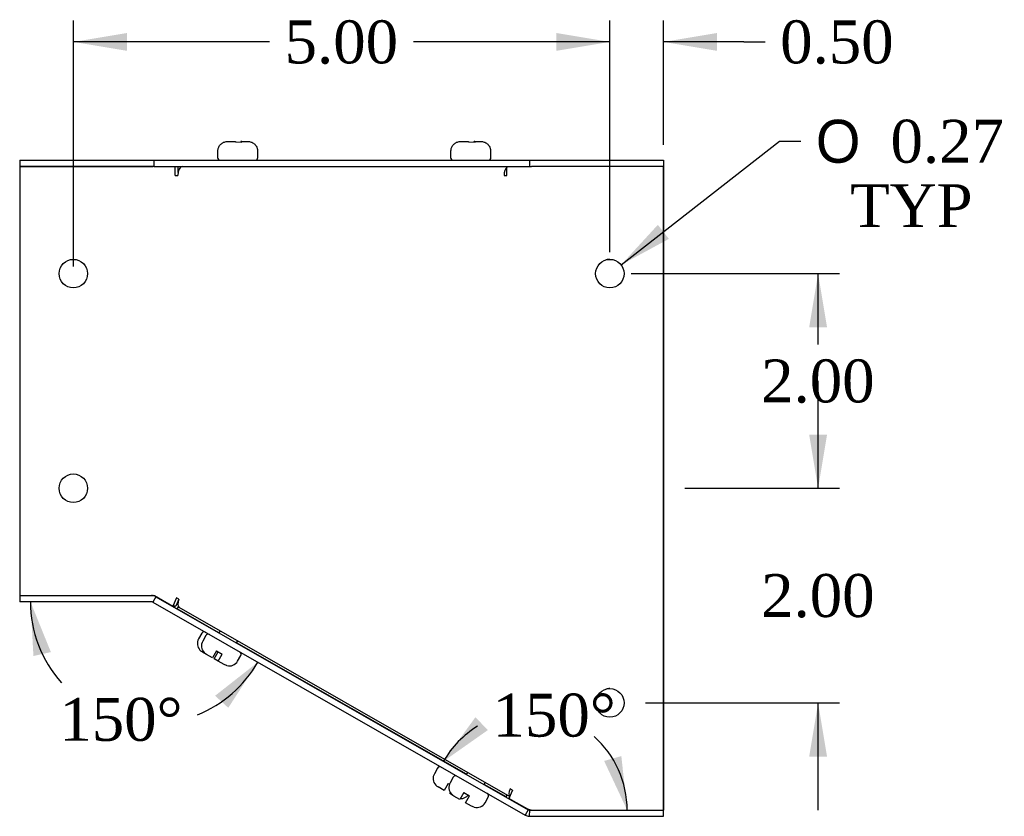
# Model space of a CAD drawing. Header units: inches. Extents: x 0.2 to 77.9, y -0.5 to 51.8.
# Tile 4 of 5: x 38.6 to 47.7, y 23.4 to 30.8. Entities that reach past the tile are written whole.
import ezdxf
from ezdxf.enums import TextEntityAlignment as Align

# ---------------------------------------------------------------- set-up
doc = ezdxf.new("R2010")
doc.units = ezdxf.units.IN
doc.header["$MEASUREMENT"] = 0
for name, color, linetype in [('COM55833-2', 7, 'Continuous'), ('COM55834-2', 7, 'Continuous'), ('COM55835-2', 7, 'Continuous'), ('Default', 7, 'Continuous'), ('SCS19491', 7, 'Continuous')]:
    doc.layers.add(name, color=color, linetype=linetype)
doc.styles.add('SEACAD_Solid_Edge_ANSI1_Symbols', font='txt')
doc.styles.add('SEACAD_Times_New_Roman', font='times.ttf')
doc.dimstyles.new('HAMMOND_(STH_-_66x44)', dxfattribs={"dimtxt": 0.4, "dimasz": 0.5, "dimexe": 0.2, "dimexo": 0.2, "dimgap": 0.1, "dimtad": 0, "dimtih": 1, "dimtoh": 1, "dimzin": 0, "dimdsep": 46, "dimtxsty": 'SEACAD_Times_New_Roman', "dimblk1": '_SE_FILLED', "dimblk2": '_SE_FILLED', "dimsah": 1, "dimcen": 0.2, "dimadec": 0, "dimazin": 0, "dimtfac": 0.8, "dimtofl": 0, "dimtmove": 0, "dimatfit": 3, "dimfxl": 1, "dimtolj": 1, "dimtzin": 0, "dimarcsym": 0})

# ---------------------------------------------------------------- blocks, each defined once
blk = doc.blocks.new('SE1')
at = {"layer": 'COM55833-2', "color": 7, "linetype": 'Continuous'}
for p, q in [((38.5623, 29.4905), (39.8123, 29.4905)), ((38.5623, 29.4905), (38.5623, 29.4335)), ((39.8123, 29.4905), (43.3123, 29.4905)), ((39.8123, 29.4905), (39.8123, 29.4335)), ((43.3123, 29.4905), (44.5623, 29.4905)), ((43.3123, 29.4905), (43.3123, 29.4335)), ((44.5623, 29.4905), (44.5623, 29.4335)), ((38.5623, 29.4335), (39.8048, 29.4335)), ((39.817, 29.4335), (43.3123, 29.4335)), ((43.3123, 29.4335), (43.3311, 29.4335)), ((44.5623, 29.4335), (44.5623, 29.4335)), ((44.5623, 29.4335), (44.5623, 29.4045)), ((44.5623, 29.4045), (44.5623, 23.4335)), ((40.0033, 25.3243), (39.8123, 25.4335)), ((40.0097, 25.3355), (40.0033, 25.3243)), ((40.0293, 25.3094), (40.041, 25.3298)), ((40.0459, 25.399), (40.0456, 25.3984)), ((40.0459, 25.399), (40.0465, 25.3986)), ((40.4186, 25.087), (40.0293, 25.3094)), ((42.7257, 23.7687), (40.5836, 24.9927)), ((43.0952, 23.5575), (42.8906, 23.6744)), ((43.0952, 23.5575), (43.1047, 23.5741)), ((43.1266, 23.552), (43.1212, 23.5426)), ((43.3123, 23.4335), (43.1212, 23.5426))]:
    blk.add_line(p, q, dxfattribs=at)
for centre in [(44.0623, 28.4335), (44.0623, 24.4335)]:
    blk.add_arc(centre, 0.133, 90, 105.13634, dxfattribs=at)
at = {"layer": 'COM55834-2', "color": 7, "linetype": 'Continuous'}
for p, q in [((38.5623, 25.4335), (38.5623, 25.3765)), ((38.5623, 25.4335), (39.7894, 25.4335)), ((39.8326, 25.4218), (39.8043, 25.3724)), ((39.8321, 25.4221), (39.8326, 25.4218)), ((39.8326, 25.4218), (43.3006, 23.4373)), ((39.7894, 25.3765), (38.5623, 25.3765)), ((39.8038, 25.3726), (39.8043, 25.3724)), ((39.8043, 25.3724), (43.2723, 23.3878)), ((43.3006, 23.4373), (43.2723, 23.3878)), ((43.3006, 23.4373), (43.3132, 23.4335)), ((43.3132, 23.4335), (43.3096, 23.3766)), ((43.315, 23.4335), (43.3363, 23.4335)), ((44.5623, 23.3765), (44.5623, 23.4335)), ((43.315, 23.3765), (44.5623, 23.3765))]:
    blk.add_line(p, q, dxfattribs=at)
for centre, radius, start, end in [((39.7894, 25.3475), 0.086, 60.22, 90), ((39.7894, 25.3475), 0.029, 60.22, 90), ((43.315, 23.4625), 0.029, 266.37774, 270), ((43.3151, 23.4627), 0.0862, 240.25698, 266.34076), ((43.315, 23.4625), 0.086, 266.37774, 270)]:
    blk.add_arc(centre, radius, start, end, dxfattribs=at)
at = {"layer": 'COM55835-2', "color": 7, "linetype": 'Continuous'}
for p, q in [((39.8048, 29.4335), (38.5623, 29.4335)), ((38.5623, 29.4335), (38.5623, 25.4335)), ((39.817, 29.4335), (39.8048, 29.4335)), ((40.0102, 29.3475), (40.0102, 29.4335)), ((40.0384, 29.3749), (40.0384, 29.4335)), ((43.1026, 29.3475), (43.1026, 29.4335)), ((43.3363, 29.4335), (43.3311, 29.4335)), ((44.5623, 29.4335), (43.3363, 29.4335)), ((44.5623, 23.4335), (44.5623, 29.4335)), ((40.0102, 29.3475), (40.0362, 29.3475)), ((43.0765, 29.3475), (43.1026, 29.3475)), ((38.5623, 25.4335), (39.8048, 25.4335)), ((39.8048, 25.4335), (39.8191, 25.4335)), ((39.8191, 25.4335), (39.9902, 25.3355)), ((40.0234, 25.4126), (39.9902, 25.3355)), ((40.0185, 25.3355), (39.9902, 25.3355)), ((40.0461, 25.3996), (40.0185, 25.3355)), ((40.0468, 25.3992), (40.0234, 25.4126)), ((40.0467, 25.3246), (43.1299, 23.5597)), ((43.1558, 23.6196), (43.1225, 23.5426)), ((43.1558, 23.6196), (43.1324, 23.6329)), ((43.1225, 23.5426), (43.2936, 23.4446)), ((43.3363, 23.4335), (44.5623, 23.4335))]:
    blk.add_line(p, q, dxfattribs=at)
for centre in [(39.0623, 28.4335), (44.0623, 28.4335), (39.0623, 26.4335), (44.0623, 24.4335)]:
    blk.add_circle(centre, 0.133, dxfattribs=at)
blk.add_arc((43.6312, 24.6458), 1.2477, 254.30028, 256.32568, dxfattribs=at)
for centre, major_axis, ratio, start_param, end_param in [((40.0789, 29.3475), (0, -0.086), 0.496065, 3.141593, 4.712389), ((43.1192, 29.3475), (0, 0.086), 0.496065, 0.399995, 1.570796), ((40.0894, 25.3992), (0.0427, 0.0746), 0.444223, 1.819798, 3.141593), ((43.1751, 23.6329), (0.0427, 0.0746), 0.444223, 1.819798, 3.06681)]:
    blk.add_ellipse(centre, major_axis=major_axis, ratio=ratio, start_param=start_param, end_param=end_param, dxfattribs=at)
at = {"layer": 'SCS19491', "color": 7, "linetype": 'Continuous'}
for p, q in [((40.5015, 29.6655), (40.5728, 29.6655)), ((40.5739, 29.6609), (40.6339, 29.6601)), ((40.6279, 29.6655), (40.6254, 29.6655)), ((40.6302, 29.6655), (40.6279, 29.6655)), ((40.6279, 29.6655), (40.6279, 29.6602)), ((40.6326, 29.6655), (40.6302, 29.6655)), ((40.6302, 29.6602), (40.6302, 29.6655)), ((40.6326, 29.6655), (40.687, 29.6655)), ((40.6339, 29.6601), (40.6326, 29.6655)), ((42.6735, 29.6655), (42.7448, 29.6655)), ((42.7459, 29.6609), (42.8059, 29.6601)), ((42.7999, 29.6655), (42.7974, 29.6655)), ((42.8022, 29.6655), (42.7999, 29.6655)), ((42.7999, 29.6655), (42.7999, 29.6602)), ((42.8046, 29.6655), (42.8022, 29.6655)), ((42.8022, 29.6602), (42.8022, 29.6655)), ((42.8046, 29.6655), (42.859, 29.6655)), ((42.8059, 29.6601), (42.8046, 29.6655)), ((40.4068, 29.5755), (40.4068, 29.5155)), ((40.408, 29.5905), (40.4105, 29.5905)), ((40.7781, 29.5905), (40.7805, 29.5905)), ((40.7818, 29.5155), (40.7818, 29.5755)), ((42.5788, 29.5755), (42.5788, 29.5155)), ((42.58, 29.5905), (42.5825, 29.5905)), ((42.9501, 29.5905), (42.9525, 29.5905)), ((42.9538, 29.5155), (42.9538, 29.5755)), ((40.2597, 25.0829), (40.2299, 25.0309)), ((40.2974, 25.0614), (40.2676, 25.0093)), ((40.3809, 25.1085), (40.3807, 25.1082)), ((40.4293, 25.1056), (40.4184, 25.0866)), ((40.5833, 24.9922), (40.5942, 25.0112)), ((40.2425, 24.9252), (40.245, 24.9247)), ((40.3023, 24.8857), (40.2654, 24.9068)), ((40.2802, 24.9036), (40.2826, 24.9031)), ((40.3596, 24.853), (40.3031, 24.8853)), ((40.3968, 24.918), (40.3596, 24.853)), ((40.374, 24.8447), (40.4112, 24.9098)), ((40.3968, 24.918), (40.4489, 24.8882)), ((40.4117, 24.8232), (40.4489, 24.8882)), ((40.5931, 24.823), (40.6229, 24.8751)), ((40.4117, 24.8232), (40.374, 24.8447)), ((40.4664, 24.7918), (40.4117, 24.8232)), ((40.4911, 24.782), (40.4664, 24.7918)), ((40.4923, 24.7817), (40.4911, 24.782)), ((42.4566, 23.8258), (42.4268, 23.7737)), ((42.5786, 23.8527), (42.5776, 23.851)), ((42.7353, 23.7856), (42.7246, 23.7669)), ((42.556, 23.6825), (42.5188, 23.6174)), ((42.556, 23.6825), (42.5675, 23.6759)), ((42.6036, 23.7416), (42.5738, 23.6896)), ((42.8896, 23.6725), (42.9002, 23.6912)), ((42.4394, 23.6681), (42.4418, 23.6676)), ((42.5188, 23.6174), (42.4623, 23.6497)), ((42.5709, 23.5876), (42.5768, 23.5979)), ((42.6094, 23.5656), (42.5709, 23.5876)), ((42.5864, 23.5839), (42.5889, 23.5834)), ((42.7031, 23.5983), (42.6658, 23.5332)), ((42.7031, 23.5983), (42.7552, 23.5685)), ((42.6658, 23.5332), (42.6093, 23.5656)), ((42.7179, 23.5034), (42.7552, 23.5685)), ((42.7727, 23.4721), (42.7179, 23.5034)), ((42.8993, 23.5033), (42.9291, 23.5554)), ((42.7973, 23.4623), (42.7727, 23.4721)), ((42.7985, 23.462), (42.7973, 23.4623))]:
    blk.add_line(p, q, dxfattribs=at)
for centre, radius, start, end in [((40.4968, 29.5755), 0.09, 170.40593, 180), ((40.6918, 29.5755), 0.09, 0, 9.59407), ((42.6688, 29.5755), 0.09, 170.40593, 180), ((42.8638, 29.5755), 0.09, 0, 9.59407), ((40.4318, 29.5155), 0.025, 180, 270), ((40.7568, 29.5155), 0.025, 270, 0), ((42.6038, 29.5155), 0.025, 180, 270), ((42.9288, 29.5155), 0.025, 270, 0), ((40.2814, 25.0705), 0.025, 60.22, 150.22), ((40.3191, 25.049), 0.025, 60.22, 150.22), ((40.308, 24.9862), 0.09, 150.22, 223.44081), ((40.3457, 24.9646), 0.09, 150.22, 223.44081), ((40.3119, 24.9884), 0.0938, 222.30542, 240.2991), ((40.3496, 24.9668), 0.0938, 222.30542, 240.2991), ((40.6012, 24.8875), 0.025, 330.22, 60.22), ((40.515, 24.8677), 0.09, 255.21128, 330.22), ((42.5049, 23.729), 0.09, 150.22, 223.44081), ((42.4783, 23.8134), 0.025, 60.22, 150.22), ((42.6519, 23.6449), 0.09, 150.22, 223.44081), ((42.6253, 23.7292), 0.025, 60.22, 150.22), ((42.5088, 23.7312), 0.0938, 222.30542, 240.2991), ((42.6558, 23.6471), 0.0938, 222.30542, 240.2991), ((42.9074, 23.5678), 0.025, 330.22, 60.22), ((42.6741, 23.6322), 0.09, 267.98463, 320.62593), ((42.8212, 23.548), 0.09, 255.21128, 330.22)]:
    blk.add_arc(centre, radius, start, end, dxfattribs=at)
for points in [[(40.4105, 29.5905), (40.4114, 29.5957), (40.4127, 29.601), (40.4164, 29.611), (40.4187, 29.6158), (40.4241, 29.625), (40.4272, 29.6295), (40.4342, 29.6376), (40.438, 29.6413), (40.4463, 29.648), (40.4508, 29.6511), (40.4601, 29.6563), (40.4649, 29.6584), (40.4751, 29.662), (40.4803, 29.6633), (40.4908, 29.665), (40.4961, 29.6655), (40.5015, 29.6655)], [(40.687, 29.6655), (40.6924, 29.6655), (40.6978, 29.665), (40.7083, 29.6633), (40.7135, 29.662), (40.7235, 29.6585), (40.7285, 29.6563), (40.7378, 29.651), (40.7422, 29.648), (40.7505, 29.6413), (40.7544, 29.6375), (40.7613, 29.6294), (40.7644, 29.625), (40.7698, 29.6158), (40.7721, 29.6109), (40.7758, 29.6009), (40.7772, 29.5957), (40.7781, 29.5905)], [(42.5825, 29.5905), (42.5834, 29.5957), (42.5847, 29.601), (42.5884, 29.611), (42.5907, 29.6158), (42.5961, 29.625), (42.5992, 29.6295), (42.6062, 29.6376), (42.61, 29.6413), (42.6183, 29.648), (42.6228, 29.6511), (42.6321, 29.6563), (42.6369, 29.6584), (42.6471, 29.662), (42.6523, 29.6633), (42.6628, 29.665), (42.6681, 29.6655), (42.6735, 29.6655)], [(42.859, 29.6655), (42.8644, 29.6655), (42.8698, 29.665), (42.8803, 29.6633), (42.8855, 29.662), (42.8955, 29.6585), (42.9005, 29.6563), (42.9098, 29.651), (42.9142, 29.648), (42.9225, 29.6413), (42.9264, 29.6375), (42.9333, 29.6294), (42.9364, 29.625), (42.9418, 29.6158), (42.9441, 29.6109), (42.9478, 29.6009), (42.9492, 29.5957), (42.9501, 29.5905)]]:
    blk.add_open_spline(points, degree=3, knots=[0, 0, 0, 0, 0.125, 0.125, 0.25, 0.25, 0.375, 0.375, 0.5, 0.5, 0.625, 0.625, 0.75, 0.75, 0.875, 0.875, 1, 1, 1, 1], dxfattribs=at)
for points in [[(40.5728, 29.6655), (40.5731, 29.6655), (40.5735, 29.664), (40.5739, 29.6609)], [(40.6254, 29.6655), (40.625, 29.6655), (40.6246, 29.664), (40.6242, 29.661)], [(42.7448, 29.6655), (42.7451, 29.6655), (42.7455, 29.664), (42.7459, 29.6609)], [(42.7974, 29.6655), (42.797, 29.6655), (42.7966, 29.664), (42.7962, 29.661)]]:
    blk.add_open_spline(points, degree=3, dxfattribs=at)
blk = doc.blocks.new('DMBLK7828')
at = {"layer": 'Default', "linetype": 'Continuous', "transparency": 16777216}
for points in [[(46.0867, 26.9335), (45.92, 26.9335), (46.0034, 26.4335)], [(46.0867, 23.9335), (46.0034, 24.4335), (45.92, 23.9335)]]:
    blk.add_hatch(color=7, dxfattribs=at).paths.add_polyline_path(points)
at = {"layer": 'Default', "color": 7, "linetype": 'Continuous', "transparency": 16777216}
for p, q in [((46.0034, 26.4335), (46.0034, 27.4335)), ((44.7623, 26.4335), (46.2034, 26.4335)), ((44.3953, 24.4335), (46.2034, 24.4335)), ((46.0034, 23.4335), (46.0034, 24.4335))]:
    blk.add_line(p, q, dxfattribs=at)
at = {"layer": 'Default', "color": 7, "linetype": 'Continuous', "transparency": 16777216, "style": 'SEACAD_Times_New_Roman'}
blk.add_text('2.00', height=0.4, dxfattribs=at).set_placement((45.4726, 25.6335), align=Align.TOP_LEFT)
blk = doc.blocks.new('_SE_FILLED')
at = {"color": 0}
blk.add_line((0, 0), (-1, 0), dxfattribs=at)
blk.add_solid([(0, 0), (-1, -0.1665), (-1, 0.1665), (0, 0)], dxfattribs=at)
blk = doc.blocks.new('DMBLK7829')
at = {"layer": 'Default', "linetype": 'Continuous', "transparency": 16777216}
for points in [[(46.0867, 27.9335), (46.0034, 28.4335), (45.92, 27.9335)], [(46.0867, 26.9335), (45.92, 26.9335), (46.0034, 26.4335)]]:
    blk.add_hatch(color=7, dxfattribs=at).paths.add_polyline_path(points)
at = {"layer": 'Default', "color": 7, "linetype": 'Continuous', "transparency": 16777216}
for p, q in [((44.2623, 28.4335), (46.2034, 28.4335)), ((46.0034, 27.7735), (46.0034, 28.4335)), ((46.0034, 26.4335), (46.0034, 27.2335)), ((44.7623, 26.4335), (46.2034, 26.4335))]:
    blk.add_line(p, q, dxfattribs=at)
at = {"layer": 'Default', "color": 7, "linetype": 'Continuous', "transparency": 16777216, "style": 'SEACAD_Times_New_Roman'}
blk.add_text('2.00', height=0.4, dxfattribs=at).set_placement((45.4726, 27.6335), align=Align.TOP_LEFT)
blk = doc.blocks.new('DMBLK7830')
at = {"layer": 'Default', "linetype": 'Continuous', "transparency": 16777216}
for points in [[(43.5623, 30.6763), (43.5623, 30.5097), (44.0623, 30.593)], [(45.0623, 30.6763), (44.5623, 30.593), (45.0623, 30.5097)]]:
    blk.add_hatch(color=7, dxfattribs=at).paths.add_polyline_path(points)
at = {"layer": 'Default', "color": 7, "linetype": 'Continuous', "transparency": 16777216}
for p, q in [((44.0623, 28.6335), (44.0623, 30.793)), ((44.5623, 29.6335), (44.5623, 30.793)), ((44.0623, 30.593), (43.0623, 30.593)), ((45.3099, 30.593), (44.5623, 30.593)), ((45.3099, 30.593), (45.5099, 30.593))]:
    blk.add_line(p, q, dxfattribs=at)
at = {"layer": 'Default', "color": 7, "linetype": 'Continuous', "transparency": 16777216, "style": 'SEACAD_Times_New_Roman'}
blk.add_text('0.50', height=0.4, dxfattribs=at).set_placement((45.6499, 30.793), align=Align.TOP_LEFT)
blk = doc.blocks.new('DMBLK7831')
at = {"layer": 'Default', "linetype": 'Continuous', "transparency": 16777216}
for points in [[(39.5623, 30.6763), (39.0623, 30.593), (39.5623, 30.5097)], [(43.5623, 30.6763), (43.5623, 30.5097), (44.0623, 30.593)]]:
    blk.add_hatch(color=7, dxfattribs=at).paths.add_polyline_path(points)
at = {"layer": 'Default', "color": 7, "linetype": 'Continuous', "transparency": 16777216}
for p, q in [((39.0623, 28.5005), (39.0623, 30.793)), ((44.0623, 28.6335), (44.0623, 30.793)), ((40.8915, 30.593), (39.0623, 30.593)), ((44.0623, 30.593), (42.2331, 30.593))]:
    blk.add_line(p, q, dxfattribs=at)
at = {"layer": 'Default', "color": 7, "linetype": 'Continuous', "transparency": 16777216, "style": 'SEACAD_Times_New_Roman'}
blk.add_text('5.00', height=0.4, dxfattribs=at).set_placement((41.0315, 30.793), align=Align.TOP_LEFT)
blk = doc.blocks.new('DMBLK7834')
at = {"layer": 'Default', "linetype": 'Continuous', "transparency": 16777216}
blk.add_hatch(color=7, dxfattribs=at).paths.add_polyline_path([(44.5099, 28.8887), (44.1671, 28.5153), (44.6124, 28.7574)])
at = {"layer": 'Default', "color": 7, "linetype": 'Continuous', "transparency": 16777216}
for p, q in [((44.1671, 28.5153), (45.6423, 29.6673)), ((45.6423, 29.6673), (45.8423, 29.6673))]:
    blk.add_line(p, q, dxfattribs=at)
for s, style, p in [('O', 'SEACAD_Solid_Edge_ANSI1_Symbols', (45.9823, 29.8673)), ('0.27', 'SEACAD_Times_New_Roman', (46.6784, 29.8673)), ('TYP', 'SEACAD_Times_New_Roman', (46.3019, 29.2673))]:
    blk.add_text(s, height=0.4, dxfattribs=dict(at, style=style)).set_placement(p, align=Align.TOP_LEFT)
blk = doc.blocks.new('DMBLK7839')
at = {"layer": 'Default', "linetype": 'Continuous', "transparency": 16777216}
for points in [[(42.8091, 24.2992), (42.5116, 23.8888), (42.9262, 24.1805)], [(44.0091, 23.8925), (44.224, 23.4335), (44.1696, 23.9374)]]:
    blk.add_hatch(color=7, dxfattribs=at).paths.add_polyline_path(points)
at = {"layer": 'Default', "color": 7, "linetype": 'Continuous', "transparency": 16777216}
for start, end in [(121.41845, 150.22), (0, 48.4398)]:
    blk.add_arc((43.3073, 23.4335), 0.9168, start, end, dxfattribs=at)
at = {"layer": 'Default', "color": 7, "linetype": 'Continuous', "transparency": 16777216, "style": 'SEACAD_Times_New_Roman'}
blk.add_text('150°', height=0.4, dxfattribs=at).set_placement((42.9694, 24.5194), align=Align.TOP_LEFT)
blk = doc.blocks.new('DMBLK7840')
at = {"layer": 'Default', "linetype": 'Continuous', "transparency": 16777216}
for points in [[(38.853, 24.9068), (38.6624, 25.3765), (38.6903, 24.8703)], [(40.5063, 24.3875), (40.782, 24.8129), (40.3833, 24.4999)]]:
    blk.add_hatch(color=7, dxfattribs=at).paths.add_polyline_path(points)
at = {"layer": 'Default', "color": 7, "linetype": 'Continuous', "transparency": 16777216}
for start, end in [(180, 221.81943), (291.82635, 330.22)]:
    blk.add_arc((39.7971, 25.3765), 1.1347, start, end, dxfattribs=at)
at = {"layer": 'Default', "color": 7, "linetype": 'Continuous', "transparency": 16777216, "style": 'SEACAD_Times_New_Roman'}
blk.add_text('150°', height=0.4, dxfattribs=at).set_placement((38.9321, 24.4799), align=Align.TOP_LEFT)

msp = doc.modelspace()

# ---------------------------------------------------------------- block references
at = {"layer": 'Default'}
msp.add_blockref('SE1', (0, 0), dxfattribs=at)

# ---------------------------------------------------------------- dimensions: what is measured, and where the dimension line sits
at = {"layer": 'Default', "color": 7, "linetype": 'Continuous'}
dim = msp.add_linear_dim(base=(39.0623, 30.593), p1=(44.0623, 28.4335), p2=(39.0623, 28.3005), text='\\A1;<>', dimstyle='HAMMOND_(STH_-_66x44)', dxfattribs=at)
dim.commit()
dim.dimension.update_dxf_attribs({"geometry": 'DMBLK7831', "text_midpoint": (41.5623, 30.593), "dimtype": 160})
dim = msp.add_linear_dim(base=(44.0623, 30.593), p1=(44.5623, 29.4335), p2=(44.0623, 28.4335), text='\\A1;<>', dimstyle='HAMMOND_(STH_-_66x44)', override={"dimtmove": 1}, dxfattribs=at)
dim.commit()
dim.dimension.update_dxf_attribs({"geometry": 'DMBLK7830', "text_midpoint": (45.5099, 30.593), "dimtype": 160})
dim = msp.add_diameter_dim_2p(p1=(43.9574, 28.3516), p2=(44.1671, 28.5153), text='\\A1;<>\\PTYP', dimstyle='HAMMOND_(STH_-_66x44)', dxfattribs=at)
dim.commit()
dim.dimension.update_dxf_attribs({"geometry": 'DMBLK7834', "text_midpoint": (45.8423, 29.6673), "dimtype": 163})
for base, p1, p2, picture, middle in [((46.0034, 28.4335), (44.5623, 26.4335), (44.0623, 28.4335), 'DMBLK7829', (46.0034, 27.4335)), ((46.0034, 26.4335), (44.1953, 24.4335), (44.5623, 26.4335), 'DMBLK7828', (46.0034, 25.4335))]:
    dim = msp.add_linear_dim(base=base, p1=p1, p2=p2, angle=90, text='\\A1;<>', dimstyle='HAMMOND_(STH_-_66x44)', dxfattribs=at)
    dim.commit()
    dim.dimension.update_dxf_attribs({"geometry": picture, "text_midpoint": middle, "dimtype": 160})
for base, line1, line2, picture, middle in [((43.5429, 24.3194), ((43.3073, 23.4335), (39.8326, 25.4218)), ((43.3073, 23.4335), (44.5623, 23.4335)), 'DMBLK7839', (43.5429, 24.3194)), ((39.5055, 24.2799), ((39.7971, 25.3765), (38.5623, 25.3765)), ((39.7971, 25.3765), (43.2723, 23.3878)), 'DMBLK7840', (39.5055, 24.2799))]:
    dim = msp.add_angular_dim_2l(base=base, line1=line1, line2=line2, text='\\A1;<>', dimstyle='HAMMOND_(STH_-_66x44)', dxfattribs=at)
    dim.commit()
    dim.dimension.update_dxf_attribs({"geometry": picture, "text_midpoint": middle, "dimtype": 162})

doc.saveas('drawing.dxf')
